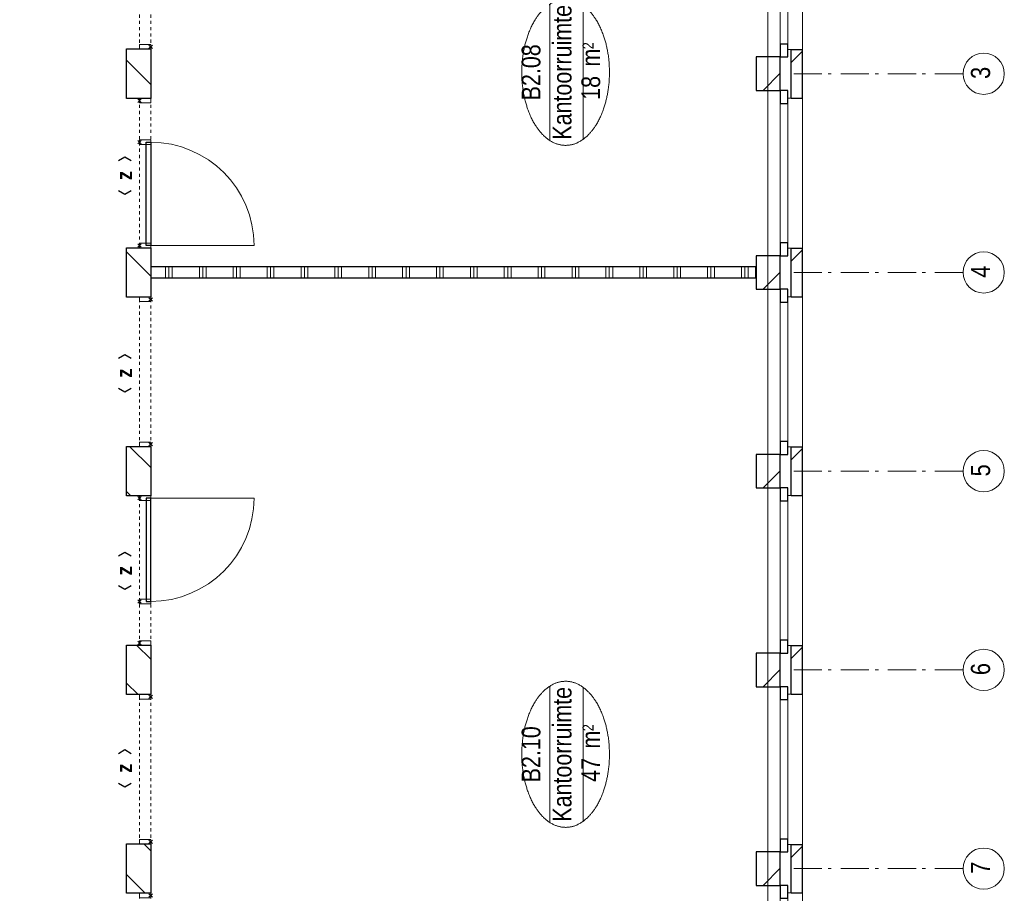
# Model space of a CAD drawing. Header units: millimetres. Extents: x -46954 to 169732, y -26853 to 94136.
# Tile 13 of 174: x -5709 to 3010, y 1513 to 9250. Entities that reach past the tile are written whole.
import ezdxf
from ezdxf.enums import TextEntityAlignment as Align

# ---------------------------------------------------------------- set-up
doc = ezdxf.new("R2010")
doc.units = ezdxf.units.MM
doc.header["$LTSCALE"] = 400
doc.header["$PDMODE"] = 3
doc.header["$PDSIZE"] = 15
doc.linetypes.add('STYLE_06', pattern=[1.041641, 0.625, -0.208282, 0.069427, -0.138931])
doc.linetypes.add('STYLE_21', pattern=[0.138889, 0.069444, -0.069444])
for name, color, linetype, lineweight in [('Buitenkozijnen', 140, 'Continuous', 15), ('Interieur-deur', 43, 'Continuous', 9), ('Interieur-scheidingswand-vertikaal', 5, 'Continuous', 25), ('Interieur-systeemwand glas', 140, 'STYLE_21', 15), ('Kozijnmerken', 43, 'Continuous', 9), ('mat-baksteen', 5, 'Continuous', 25), ('mat-kalkzandsteen', 5, 'Continuous', 25), ('None', 7, 'Continuous', 9), ('Ruimtenummers', 5, 'Continuous', 25)]:
    doc.layers.add(name, color=color, linetype=linetype, lineweight=lineweight)
doc.styles.add('Arial Narrow', font='ARIALN.TTF', dxfattribs={"height": 222.25})
doc.styles.add('Arial Narrow (bold)', font='ARIALNB.TTF', dxfattribs={"height": 172.861111})

# ---------------------------------------------------------------- blocks, each defined once
blk = doc.blocks.new('*X905')
at = {"layer": 'None', "lineweight": 9}
for p, q in [((-30007.4, 539.6), (-29842, 705)), ((-29631.7, 491), (-29570.4, 552.3))]:
    blk.add_line(p, q, dxfattribs=at)
blk = doc.blocks.new('*X906')
at = {"layer": 'None', "lineweight": 9}
for p, q in [((-28247.4, 602.5), (-28145, 705)), ((-27934.7, 491), (-27810.4, 615.3))]:
    blk.add_line(p, q, dxfattribs=at)
blk = doc.blocks.new('*X907')
at = {"layer": 'None', "lineweight": 9}
for p, q in [((-26487.4, 665.5), (-26447.9, 705)), ((-26237.6, 491), (-26050.4, 678.2))]:
    blk.add_line(p, q, dxfattribs=at)
blk = doc.blocks.new('*X908')
at = {"layer": 'None', "lineweight": 9}
blk.add_line((-24540.580054, 491), (-24326.580054, 705), dxfattribs=at)
blk = doc.blocks.new('*X909')
at = {"layer": 'None', "lineweight": 9}
blk.add_line((-22843.5, 491), (-22629.5, 705), dxfattribs=at)
blk = doc.blocks.new('*X910')
at = {"layer": 'None', "lineweight": 9}
blk.add_line((-148.5, -148.5), (4, 4), dxfattribs=at)
blk = doc.blocks.new('*X911')
at = {"layer": 'None', "lineweight": 9}
blk.add_line((100, 100), (200, 200), dxfattribs=at)
blk = doc.blocks.new('Penant best-uitbr  (2D)')
at = {"layer": 'mat-baksteen', "lineweight": 25}
for p, q in [((-215, 200), (215, 200)), ((-215, 100), (-215, 200)), ((215, 100), (215, 200)), ((-215, 100), (215, 100))]:
    blk.add_line(p, q, dxfattribs=at)
at = {"layer": 'mat-kalkzandsteen', "lineweight": 25}
blk.add_lwpolyline([(-148.5, 4), (148.5, 4), (148.5, -210), (-148.5, -210)], close=True, dxfattribs=at)
at = {"layer": 'mat-baksteen'}
blk.add_blockref('*X911', (0, 0), dxfattribs=at)
at = {"layer": 'mat-kalkzandsteen'}
blk.add_blockref('*X910', (0, 0), dxfattribs=at)
blk = doc.blocks.new('Gevelpui best-uitbr 1330 (2D)')
at = {"layer": 'Buitenkozijnen', "lineweight": 15}
for p, q in [((-731.5, 71), (731.5, 71)), ((-731.5, 4), (-731.5, 71)), ((-731.5, 4), (731.5, 4)), ((731.5, 4), (731.5, 71))]:
    blk.add_line(p, q, dxfattribs=at)
at = {"layer": 'Buitenkozijnen', "color": 92, "lineweight": 25}
for points in [[(-731.5, 71), (-617.5, 71), (-617.5, 4), (-731.5, 4)], [(617.5, 71), (731.5, 71), (731.5, 4), (617.5, 4)]]:
    blk.add_lwpolyline(points, close=True, dxfattribs=at)
at = {"layer": 'None', "color": 43, "linetype": 'Continuous', "lineweight": 9}
blk.add_line((-731.5, -107), (731.5, -107), dxfattribs=at)
at = {"layer": 'None', "color": 43, "linetype": 'Continuous', "lineweight": 9, "flags": 128}
blk.add_lwpolyline([(-665, 71), (-665, 200), (665, 200), (665, 71)], dxfattribs=at)
blk = doc.blocks.new('systeemwandstijl 880 hoh')
at = {"layer": 'Interieur-systeemwand glas', "color": 43, "linetype": 'Continuous', "lineweight": 9}
blk.add_lwpolyline([(0, 20), (100, 20), (100, -20), (0, -20)], close=True, dxfattribs=at)
at = {"layer": 'Interieur-systeemwand glas', "color": 43, "linetype": 'Continuous', "lineweight": 15}
blk.add_point((0, 0), dxfattribs=at)
blk = doc.blocks.new('Systeemwand B (2D)')
at = {"layer": 'Interieur-systeemwand glas', "lineweight": 15}
for p, q in [((0, 50), (1323, 50)), ((0, -50), (1323, -50))]:
    blk.add_line(p, q, dxfattribs=at)
at = {"layer": 'None', "color": 7, "rotation": 270}
blk.add_blockref('systeemwandstijl 880 hoh', (20, 50), dxfattribs=at)
at = {"layer": 'None', "color": 7, "xscale": -1, "rotation": 90}
blk.add_blockref('systeemwandstijl 880 hoh', (1303, 50), dxfattribs=at)
blk = doc.blocks.new('Deur systeemwand 915')
at = {"layer": 'Interieur-deur', "color": 140, "linetype": 'Continuous', "lineweight": 15}
blk.add_line((0, 1015), (0, 100), dxfattribs=at)
at = {"layer": 'Interieur-deur', "color": 92, "linetype": 'Continuous', "lineweight": 25}
blk.add_lwpolyline([(-915, 100), (0, 100), (0, 60), (-915, 60)], close=True, dxfattribs=at)
at = {"layer": 'Interieur-deur', "color": 140, "linetype": 'Continuous', "lineweight": 15}
blk.add_arc((0, 100), 915, 90, 180, dxfattribs=at)
blk = doc.blocks.new('Systeemwand B met deur (2D)')
at = {"layer": 'Interieur-systeemwand glas', "lineweight": 15}
for p, q in [((0, 50), (1323, 50)), ((0, -50), (1323, -50))]:
    blk.add_line(p, q, dxfattribs=at)
at = {"layer": 'None', "color": 7, "rotation": 270}
for p in [(20, 50), (388, 50)]:
    blk.add_blockref('systeemwandstijl 880 hoh', p, dxfattribs=at)
at = {"layer": 'None', "color": 7, "xscale": -1}
for name, rotation in [('systeemwandstijl 880 hoh', 90), ('Deur systeemwand 915', 180)]:
    blk.add_blockref(name, (1303, 50), dxfattribs=dict(at, rotation=rotation))
blk = doc.blocks.new('*X1097')
at = {"layer": 'None', "lineweight": 9}
for p, q in [((-24558.9, 360), (-24458.9, 360)), ((-24558.9, 330), (-24458.9, 330)), ((-24558.9, 300), (-24458.9, 300)), ((-24558.9, 60), (-24458.9, 60)), ((-24558.9, 30), (-24458.9, 30)), ((-24558.9, 0), (-24458.9, 0)), ((-24558.9, -240), (-24458.9, -240)), ((-24558.9, -270), (-24458.9, -270)), ((-24558.9, -300), (-24458.9, -300)), ((-24558.9, -540), (-24458.9, -540)), ((-24558.9, -570), (-24458.9, -570)), ((-24558.9, -600), (-24458.9, -600)), ((-24558.9, -840), (-24458.9, -840)), ((-24558.9, -870), (-24458.9, -870)), ((-24558.9, -900), (-24458.9, -900)), ((-24558.9, -1140), (-24458.9, -1140)), ((-24558.9, -1170), (-24458.9, -1170)), ((-24558.9, -1200), (-24458.9, -1200)), ((-24558.9, -1440), (-24458.9, -1440)), ((-24558.9, -1470), (-24458.9, -1470)), ((-24558.9, -1500), (-24458.9, -1500)), ((-24558.9, -1740), (-24458.9, -1740)), ((-24558.9, -1770), (-24458.9, -1770)), ((-24558.9, -1800), (-24458.9, -1800)), ((-24558.9, -2040), (-24458.9, -2040)), ((-24558.9, -2070), (-24458.9, -2070)), ((-24558.9, -2100), (-24458.9, -2100)), ((-24558.9, -2340), (-24458.9, -2340)), ((-24558.9, -2370), (-24458.9, -2370)), ((-24558.9, -2400), (-24458.9, -2400)), ((-24558.9, -2640), (-24458.9, -2640)), ((-24558.9, -2670), (-24458.9, -2670)), ((-24558.9, -2700), (-24458.9, -2700)), ((-24558.9, -2940), (-24458.9, -2940)), ((-24558.9, -2970), (-24458.9, -2970)), ((-24558.9, -3000), (-24458.9, -3000)), ((-24558.9, -3240), (-24458.9, -3240)), ((-24558.9, -3270), (-24458.9, -3270)), ((-24558.9, -3300), (-24458.9, -3300)), ((-24558.9, -3540), (-24458.9, -3540)), ((-24558.9, -3570), (-24458.9, -3570)), ((-24558.9, -3600), (-24458.9, -3600)), ((-24558.9, -3840), (-24458.9, -3840)), ((-24558.9, -3870), (-24458.9, -3870)), ((-24558.9, -3900), (-24458.9, -3900)), ((-24558.9, -4140), (-24458.9, -4140)), ((-24558.9, -4170), (-24458.9, -4170)), ((-24558.9, -4200), (-24458.9, -4200)), ((-24558.9, -4440), (-24458.9, -4440)), ((-24558.9, -4470), (-24458.9, -4470)), ((-24558.9, -4500), (-24458.9, -4500)), ((-24558.9, -4740), (-24458.9, -4740)), ((-24558.9, -4770), (-24458.9, -4770)), ((-24558.9, -4800), (-24458.9, -4800))]:
    blk.add_line(p, q, dxfattribs=at)
blk = doc.blocks.new('Ruimtenummer UV 50')
at = {"layer": 'Ruimtenummers', "color": 8, "lineweight": 5}
for p, q in [((602.2, 156.5), (-602.3, 156.5)), ((594.7, -137.5), (-594.8, -137.5))]:
    blk.add_line(p, q, dxfattribs=at)
blk.add_open_spline([(-323.4, 353.8), (-173.3, 405.8), (173.3, 405.8), (323.4, 353.8), (473.5, 301.8), (560.1, 211.8), (646.8, 121.7), (646.8, 17.7), (646.8, -86.3), (560.1, -176.3), (473.5, -266.4), (323.4, -318.4), (173.3, -370.4), (-173.3, -370.4), (-323.4, -318.4), (-473.5, -266.4), (-560.2, -176.3), (-646.8, -86.3), (-646.8, 17.7), (-646.8, 121.7), (-560.2, 211.8), (-473.5, 301.8), (-323.4, 353.8)], degree=2, knots=[0, 0, 0, 0.09962, 0.19924, 0.19924, 0.283607, 0.283607, 0.349619, 0.349619, 0.415638, 0.415638, 0.5, 0.5, 0.59962, 0.69924, 0.69924, 0.783607, 0.783607, 0.849619, 0.849619, 0.915638, 0.915638, 1, 1, 1], dxfattribs=at)
at = {"layer": 'Ruimtenummers', "attachment_point": 2, "style": 'Arial Narrow'}
for s, insert, char_height in [(' m', (103.6, -122.2), 165.95), (' 2', (220.1, -132.8), 96.8)]:
    blk.add_mtext(s, dxfattribs=dict(at, insert=insert, char_height=char_height))
at = {"layer": 'Ruimtenummers', "style": 'Arial Narrow'}
for tag, p in [('Nummer', (0, 406.9)), ('Naam', (0, 131.7)), ('Oppervlak', (-137.9, -122.2))]:
    blk.add_attdef(tag, text='', height=165.9, dxfattribs=at).set_placement(p, align=Align.TOP_CENTER)
blk = doc.blocks.new('Kozijnmerk 50')
at = {"layer": 'Kozijnmerken', "color": 92, "linetype": 'Continuous', "lineweight": 25}
for points in [[(-132.2, 50.6), (-164.8, -5.8), (-132.2, -62.1)], [(132.2, 50.6), (164.8, -5.8), (132.2, -62.1)]]:
    blk.add_lwpolyline(points, dxfattribs=at)
at = {"layer": 'None', "color": 43, "style": 'Arial Narrow (bold)'}
blk.add_attdef('merk', text='', height=138.3, dxfattribs=at).set_placement((0, 0), align=Align.MIDDLE_CENTER)

msp = doc.modelspace()

# ---------------------------------------------------------------- linework, layer by layer
at = {"linetype": 'Continuous', "lineweight": 0, "flags": 128}
msp.add_lwpolyline([(-6762.73324, 12561.57274), (-4762.73324, 12561.57274), (-4762.73324, 10313.07274), (915.26676, 10313.07274), (915.26676, -23953.42726), (-4548.73324, -23953.42726), (-4548.73324, -20848.42726), (-2562.73324, -20848.42726), (-2562.73324, -18388.42726), (-6976.73324, -18388.42726), (-6976.73324, -23953.42726), (-12337.73324, -23953.42726), (-12337.73324, -1838.42726), (-6762.73324, -1838.42726), (-6762.73324, 12561.57274)], dxfattribs=at)
at = {"layer": 'Interieur-scheidingswand-vertikaal', "lineweight": 25}
for p, q in [((-4547.73324, 7061.57274), (-4547.73324, 6961.57274)), ((808.26676, 7061.57274), (-4547.73324, 7061.57274)), ((808.26676, 7061.57274), (808.26676, 6961.57274)), ((808.26676, 6961.57274), (-4547.73324, 6961.57274))]:
    msp.add_line(p, q, dxfattribs=at)
at = {"layer": 'mat-kalkzandsteen', "lineweight": 25}
for points in [[(-4762.73324, 8553.07274), (-4762.73324, 8993.07274), (-4548.73324, 8993.07274), (-4548.73324, 8553.07274)], [(-4762.73324, 6793.07274), (-4762.73324, 7230.07274), (-4548.73324, 7230.07274), (-4548.73324, 6793.07274)], [(-4762.73324, 5033.07274), (-4762.73324, 5470.07274), (-4548.73324, 5470.07274), (-4548.73324, 5033.07274)], [(-4762.73324, 3273.07274), (-4762.73324, 3710.07274), (-4548.73324, 3710.07274), (-4548.73324, 3273.07274)], [(-4762.73324, 1513.07274), (-4762.73324, 1950.07274), (-4548.73324, 1950.07274), (-4548.73324, 1513.07274)]]:
    msp.add_lwpolyline(points, close=True, dxfattribs=at)
at = {"layer": 'None', "color": 7, "linetype": 'STYLE_06', "lineweight": 9}
for p, q in [((2644.75447, 8771.57274), (1144.75447, 8771.57274)), ((2644.75447, 7011.57274), (1144.75447, 7011.57274)), ((2644.75447, 5251.57274), (1144.75447, 5251.57274)), ((2644.75447, 3491.57274), (1144.75447, 3491.57274)), ((2644.75447, 1731.57274), (1144.75447, 1731.57274))]:
    msp.add_line(p, q, dxfattribs=at)
at = {"layer": 'None', "color": 43, "linetype": 'Continuous', "lineweight": 9}
for centre in [(2827.36088, 8771.57274), (2827.36088, 7011.57274), (2827.36088, 5251.57274), (2827.36088, 3491.57274), (2827.36088, 1731.57274)]:
    msp.add_circle(centre, 182.60642, dxfattribs=at)

# ---------------------------------------------------------------- block references
at = {"layer": 'Interieur-scheidingswand-vertikaal', "rotation": 90}
msp.add_blockref('*X1097', (-4057.73324, 31520.51338), dxfattribs=at)
at = {"layer": 'Interieur-systeemwand glas', "color": 7, "xscale": -1}
for name, p, rotation in [('Systeemwand B (2D)', (-4598.73324, 8990.07274), 270), ('Systeemwand B met deur (2D)', (-4598.73324, 8553.07274), 90), ('Systeemwand B (2D)', (-4598.73324, 5470.07274), 270), ('Systeemwand B (2D)', (-4598.73324, 1950.07274), 270), ('Systeemwand B (2D)', (-4598.73324, 190.07274), 270)]:
    msp.add_blockref(name, p, dxfattribs=dict(at, rotation=rotation))
at = {"layer": 'Interieur-systeemwand glas', "color": 7, "rotation": 90}
msp.add_blockref('Systeemwand B met deur (2D)', (-4598.73324, 3710.07274), dxfattribs=at)
at = {"layer": 'Kozijnmerken', "color": 7, "rotation": 90}
for p in [(-4782.45401, 7870.51338), (-4782.45353, 6120.51338), (-4782.45353, 4370.51338), (-4782.45304, 2620.51338)]:
    msp.add_blockref('Kozijnmerk 50', p, dxfattribs=at).add_auto_attribs({'merk': 'z'})
at = {"layer": 'mat-baksteen', "color": 7, "xscale": -1, "rotation": 270}
for p in [(1022.26676, 8771.57274), (1022.26676, 7011.57274), (1022.26676, 5251.57274), (1022.26676, 3491.57274), (1022.26676, 1731.57274)]:
    msp.add_blockref('Penant best-uitbr  (2D)', p, dxfattribs=at)
at = {"layer": 'mat-kalkzandsteen', "rotation": 90}
for name in ['*X909', '*X908', '*X907', '*X906', '*X905']:
    msp.add_blockref(name, (-4057.73324, 31520.51338), dxfattribs=at)
at = {"layer": 'None', "color": 7, "xscale": -1, "rotation": 270}
for p in [(1022.26676, 9651.57274), (1022.26676, 7891.57274), (1022.26676, 6131.57274), (1022.26676, 4371.57274), (1022.26676, 2611.57274), (1022.26676, 851.57274)]:
    msp.add_blockref('Gevelpui best-uitbr 1330 (2D)', p, dxfattribs=at)
at = {"layer": 'Ruimtenummers', "rotation": 90}
for p, values in [((-856.86006, 8784.12862), {'Nummer': 'B2.08', 'Naam': 'Kantoorruimte', 'Oppervlak': '18'}), ((-856.86006, 2744.12862), {'Nummer': 'B2.10', 'Naam': 'Kantoorruimte', 'Oppervlak': '47'})]:
    msp.add_blockref('Ruimtenummer UV 50', p, dxfattribs=at).add_auto_attribs(values)

# ---------------------------------------------------------------- texts
at = {"layer": 'None', "color": 8, "char_height": 169.33333, "attachment_point": 1, "rotation": 90, "style": 'Arial Narrow'}
for s, insert in [('3', (2714.6033, 8724.99651)), ('4', (2714.6033, 6964.99651)), ('5', (2714.6033, 5204.99651)), ('6', (2714.6033, 3444.99651)), ('7', (2714.6033, 1684.99651))]:
    msp.add_mtext(s, dxfattribs=dict(at, insert=insert))

doc.saveas('drawing.dxf')
